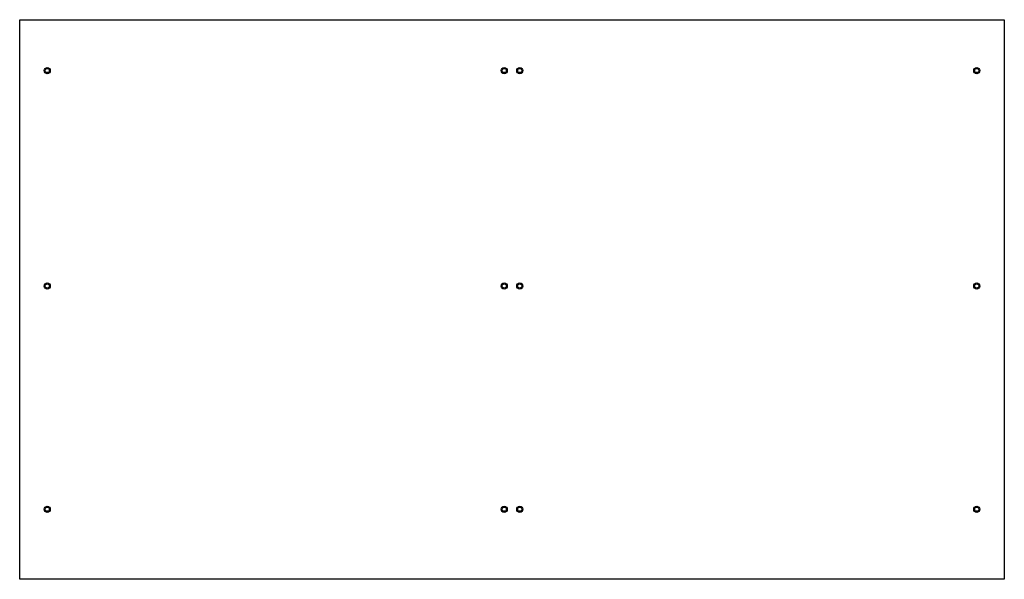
# Model space of a CAD drawing. Extents: x -948 to 948, y -539 to 539.
import ezdxf

# ---------------------------------------------------------------- set-up
doc = ezdxf.new("R2010")
doc.units = 0
doc.layers.get('0').update_dxf_attribs({"linetype": 'CONTINUOUS'})

msp = doc.modelspace()

# ---------------------------------------------------------------- linework, layer by layer
at = {"color": 7, "linetype": 'CONTINUOUS'}
for p, q in [((-948, 539), (948, 539)), ((-948, -539), (-948, 539)), ((948, 539), (948, -539)), ((948, -539), (-948, -539))]:
    msp.add_line(p, q, dxfattribs=at)
for centre, radius in [((-895, 441), 6), ((-895, 441), 4), ((-15, 441), 6), ((-15, 441), 4), ((15, 441), 6), ((15, 441), 4), ((895, 441), 6), ((895, 441), 4), ((-895, 26), 6), ((-895, 26), 4), ((-15, 26), 6), ((-15, 26), 4), ((15, 26), 6), ((15, 26), 4), ((895, 26), 6), ((895, 26), 4), ((-895, -404), 6), ((-15, -404), 6), ((15, -404), 6), ((895, -404), 6), ((-895, -404), 4), ((-15, -404), 4), ((15, -404), 4), ((895, -404), 4)]:
    msp.add_circle(centre, radius, dxfattribs=at)

doc.saveas('drawing.dxf')
